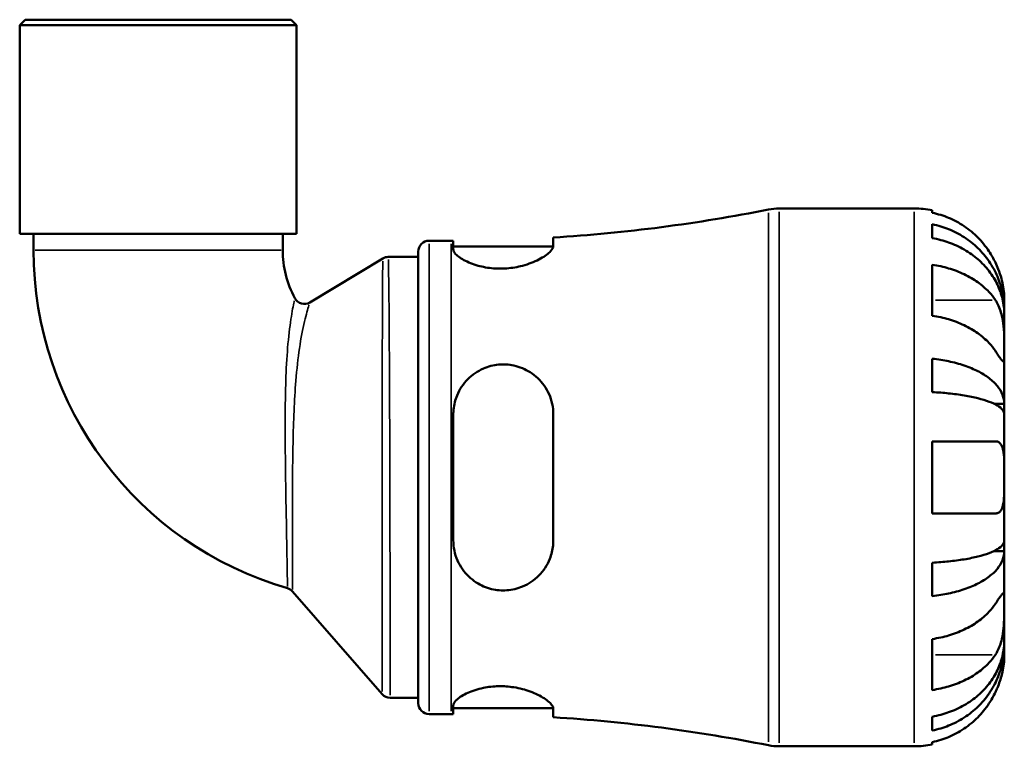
# Model space of a CAD drawing. Header units: millimetres. Extents: x 0 to 902, y 0 to 783.
# Tile 3 of 6: x 351 to 437, y 241 to 305. Entities that reach past the tile are written whole.
import ezdxf

# ---------------------------------------------------------------- set-up
doc = ezdxf.new("R2010")
doc.units = ezdxf.units.MM
doc.layers.add('Visible (ISO)', color=7, linetype='Continuous', lineweight=50)
doc.layers.add('Visible Narrow (ISO)', color=7, linetype='Continuous', lineweight=35)

msp = doc.modelspace()

# ---------------------------------------------------------------- linework, layer by layer
at = {"layer": 'Visible (ISO)'}
for p, q in [((351.4822, 304.7413), (351.0122, 304.2713)), ((375.2325, 304.2713), (351.0122, 304.2713)), ((351.0122, 286.0413), (351.0122, 304.2713)), ((351.4822, 304.7413), (374.7625, 304.7413)), ((374.7625, 304.7413), (375.2325, 304.2713)), ((375.2325, 286.0413), (375.2325, 304.2713)), ((417.4283, 288.2413), (429.2474, 288.2413)), ((430.8224, 288.0822), (430.8224, 287.8686)), ((430.8224, 286.86), (430.8224, 285.6522)), ((375.2325, 286.0413), (351.0122, 286.0413)), ((352.2232, 286.0413), (352.2232, 284.6093)), ((374.0215, 286.0413), (374.0215, 284.6093)), ((386.8104, 285.4213), (388.7504, 285.4213)), ((388.9329, 285.4214), (388.9329, 284.6766)), ((397.6829, 284.967), (397.6829, 285.7015)), ((385.8704, 245.0013), (385.8704, 284.4813)), ((388.9329, 284.9213), (397.6798, 284.9213)), ((376.3891, 280.0305), (382.7665, 283.8763)), ((383.2519, 284.0113), (385.8704, 284.0113)), ((430.8224, 283.3222), (430.8224, 278.8674)), ((437.1224, 279.3609), (437.1224, 280.3663)), ((437.1224, 279.3609), (437.11, 279.3609)), ((437.1224, 278.9782), (437.1224, 279.3609)), ((437.1224, 275.7898), (437.1224, 278.9782)), ((437.1224, 271.1796), (437.1224, 275.7898)), ((430.8224, 275.1109), (430.8224, 272.1951)), ((437.1224, 271.1796), (436.2135, 271.1796)), ((437.1224, 270.2557), (437.1224, 271.1796)), ((388.9329, 270.2413), (388.9329, 259.2413)), ((397.6829, 259.2413), (397.6829, 270.2413)), ((437.1224, 264.7413), (437.1224, 270.2557)), ((430.8224, 267.8913), (430.8224, 261.5913)), ((437.1224, 259.2269), (437.1224, 264.7413)), ((437.1224, 258.303), (437.1224, 259.2269)), ((437.1224, 258.303), (436.2135, 258.303)), ((437.1224, 253.6927), (437.1224, 258.303)), ((430.8224, 257.2874), (430.8224, 254.3717)), ((382.7094, 245.7935), (374.8804, 254.7709)), ((437.1224, 250.5044), (437.1224, 253.6927)), ((430.8224, 250.6152), (430.8224, 246.1604)), ((437.1224, 250.1217), (437.11, 250.1217)), ((437.1224, 250.1217), (437.1224, 250.5044)), ((437.1224, 249.1163), (437.1224, 250.1217)), ((383.4179, 245.4713), (385.8704, 245.4713)), ((388.9329, 244.806), (388.9329, 244.0612)), ((388.9329, 244.5613), (397.6798, 244.5613)), ((386.8104, 244.0613), (388.7504, 244.0613)), ((397.6829, 243.7811), (397.6829, 244.5156)), ((430.8224, 243.8303), (430.8224, 242.6226)), ((417.4283, 241.2413), (429.2474, 241.2413)), ((430.8224, 241.6139), (430.8224, 241.4004))]:
    msp.add_line(p, q, dxfattribs=at)
for centre, radius, start, end in [((388.7504, 427.9513), 142.53, 273.593139, 281.232066), ((417.4283, 283.5413), 4.7, 90, 101.232066), ((429.2474, 280.3663), 7.875, 78.463041, 90), ((386.8104, 284.4813), 0.94, 90, 180), ((388.7504, 427.9513), 142.53, 270, 270.073363), ((382.9904, 284.6093), 30.7671, 180, 253.851936), ((382.9904, 284.6093), 8.9689, 180, 208.036), ((383.2519, 283.0713), 0.94, 90, 121.091067), ((375.9037, 280.8355), 0.94, 208.036, 301.091067), ((374.172, 254.1531), 0.94, 41.09074, 73.851936), ((383.4179, 246.4113), 0.94, 221.09074, 270), ((386.8104, 245.0013), 0.94, 180, 270), ((388.7504, 101.5313), 142.53, 89.926637, 90), ((388.7504, 101.5313), 142.53, 78.767934, 86.406861), ((417.4283, 245.9413), 4.7, 258.767934, 270), ((429.2474, 249.1163), 7.875, 270, 281.536959)]:
    msp.add_arc(centre, radius, start, end, dxfattribs=at)
for points, knots in [([(436.3446, 283.5163), (436.1867, 283.8494), (435.9979, 284.1862), (435.4896, 284.9527), (435.1466, 285.3668), (434.4579, 286.0594), (434.0495, 286.4023), (433.1693, 286.9938), (432.6976, 287.2425), (431.8145, 287.61), (431.3244, 287.7652), (430.8224, 287.8686)], [3.89239507, 3.89239507, 3.89239507, 3.89239507, 3.99831093, 3.99831093, 4.14541915, 4.14541915, 4.2913159, 4.2913159, 4.43721264, 4.43721264, 4.57824766, 4.57824766, 4.57824766, 4.57824766]), ([(430.8224, 286.86), (431.3274, 286.7599), (431.8208, 286.6093), (432.7065, 286.2537), (433.1784, 286.0138), (434.0593, 285.443), (434.4682, 285.1121), (435.1558, 284.4453), (435.4977, 284.0479), (436.0871, 283.192), (436.3346, 282.7337), (436.7076, 281.8602), (436.867, 281.3645), (437.0744, 280.3515), (437.1224, 279.8344), (437.1224, 279.3609)], [0.1494024, 0.1494024, 0.1494024, 0.1494024, 0.2912498, 0.2912498, 0.4370651, 0.4370651, 0.5828803, 0.5828803, 0.7290354, 0.7290354, 0.8751905, 0.8751905, 1.0219149, 1.0219149, 1.1686392, 1.1686392, 1.1686392, 1.1686392]), ([(437.1224, 278.9782), (437.1224, 279.3996), (437.0744, 279.8598), (436.867, 280.7613), (436.7076, 281.2025), (436.3346, 281.9799), (436.0871, 282.3878), (435.4977, 283.1495), (435.1558, 283.5032), (434.4682, 284.0967), (434.0593, 284.3912), (433.1784, 284.8992), (432.7065, 285.1126), (431.8208, 285.4292), (431.3274, 285.5632), (430.8224, 285.6522)], [3.5133937, 3.5133937, 3.5133937, 3.5133937, 3.6601181, 3.6601181, 3.8068425, 3.8068425, 3.9529976, 3.9529976, 4.0991526, 4.0991526, 4.2449679, 4.2449679, 4.3907831, 4.3907831, 4.5326305, 4.5326305, 4.5326305, 4.5326305]), ([(397.6829, 284.967), (397.6829, 284.927), (397.6755, 284.885), (397.6198, 284.7181), (397.5223, 284.5813), (397.156, 284.2244), (396.8295, 283.9967), (396.0127, 283.5773), (395.5292, 283.3859), (394.5532, 283.1288), (394.0897, 283.0477), (393.1661, 282.9773), (392.7213, 282.9828), (391.8062, 283.074), (391.3534, 283.1673), (390.4673, 283.4334), (390.0584, 283.6145), (389.3925, 284.0056), (389.1498, 284.2155), (388.9644, 284.5023), (388.9329, 284.593), (388.9329, 284.6766)], [-1.5138887, -1.5138887, -1.5138887, -1.5138887, -1.4680721, -1.4680721, -1.3400138, -1.3400138, -1.1517216, -1.1517216, -0.9695924, -0.9695924, -0.824697, -0.824697, -0.6904142, -0.6904142, -0.5403886, -0.5403886, -0.3639541, -0.3639541, -0.1749306, -0.1749306, -0.0801301, -0.0801301, -0.0801301, -0.0801301]), ([(430.8224, 283.3222), (431.3244, 283.2491), (431.8145, 283.1393), (432.6976, 282.8794), (433.1693, 282.7036), (434.0495, 282.2853), (434.4579, 282.0428), (435.1466, 281.5531), (435.4896, 281.2603), (435.9979, 280.7183), (436.1867, 280.4801), (436.3446, 280.2446)], [0.14941001, 0.14941001, 0.14941001, 0.14941001, 0.29044502, 0.29044502, 0.43634177, 0.43634177, 0.58223851, 0.58223851, 0.72934673, 0.72934673, 0.83526259, 0.83526259, 0.83526259, 0.83526259]), ([(437.1224, 280.3663), (437.1224, 280.3663), (437.1226, 280.3932), (437.121, 280.5027), (437.119, 280.5882), (437.1019, 280.8778), (437.0797, 281.1187), (436.9911, 281.6307), (436.9373, 281.8757), (436.7915, 282.3973), (436.701, 282.6682), (436.5177, 283.1348), (436.4344, 283.327), (436.3446, 283.5163)], [0, 0, 0, 0, 0.0712621, 0.0712621, 0.14674386, 0.14674386, 0.26523779, 0.26523779, 0.3552048, 0.3552048, 0.4448049, 0.4448049, 0.50788946, 0.50788946, 0.50788946, 0.50788946]), ([(436.3446, 280.2446), (436.4024, 280.1584), (436.4576, 280.0664), (436.5938, 279.811), (436.6695, 279.6396), (436.8046, 279.2663), (436.8627, 279.0657), (436.9774, 278.5668), (437.0237, 278.2656), (437.0954, 277.5694), (437.1105, 277.1818), (437.124, 276.4338), (437.1224, 276.0842), (437.1224, 275.7898)], [-0.50766593, -0.50766593, -0.50766593, -0.50766593, -0.46718991, -0.46718991, -0.40200215, -0.40200215, -0.33506637, -0.33506637, -0.24300458, -0.24300458, -0.12488859, -0.12488859, 0, 0, 0, 0]), ([(436.3446, 275.7898), (436.1867, 276.0254), (435.9979, 276.2636), (435.4896, 276.8055), (435.1466, 277.0983), (434.4579, 277.5881), (434.0495, 277.8305), (433.1693, 278.2488), (432.6976, 278.4247), (431.8145, 278.6845), (431.3244, 278.7943), (430.8224, 278.8674)], [3.89239507, 3.89239507, 3.89239507, 3.89239507, 3.99831093, 3.99831093, 4.14541915, 4.14541915, 4.2913159, 4.2913159, 4.43721264, 4.43721264, 4.57824766, 4.57824766, 4.57824766, 4.57824766]), ([(437.1224, 275.7898), (437.1224, 275.6341), (437.1225, 275.4951), (437.1213, 275.2471), (437.1199, 275.1415), (437.1074, 274.9432), (437.0923, 274.8787), (437.0274, 274.8591), (436.9801, 274.8978), (436.8628, 275.0387), (436.8047, 275.1175), (436.6697, 275.309), (436.594, 275.4199), (436.4577, 275.6214), (436.4025, 275.7035), (436.3446, 275.7898)], [0, 0, 0, 0, 0.06608139, 0.06608139, 0.13667451, 0.13667451, 0.23873403, 0.23873403, 0.33457773, 0.33457773, 0.40157847, 0.40157847, 0.46685307, 0.46685307, 0.50745344, 0.50745344, 0.50745344, 0.50745344]), ([(430.8224, 275.1109), (431.3274, 275.0585), (431.8208, 274.9795), (432.7065, 274.7931), (433.1784, 274.6673), (434.0593, 274.3681), (434.4682, 274.1946), (435.1558, 273.8451), (435.4977, 273.6367), (436.0871, 273.188), (436.3346, 272.9478), (436.7076, 272.4899), (436.867, 272.23), (437.0744, 271.6989), (437.1224, 271.4278), (437.1224, 271.1796)], [0.1494024, 0.1494024, 0.1494024, 0.1494024, 0.2912498, 0.2912498, 0.4370651, 0.4370651, 0.5828803, 0.5828803, 0.7290354, 0.7290354, 0.8751905, 0.8751905, 1.0219149, 1.0219149, 1.1686392, 1.1686392, 1.1686392, 1.1686392]), ([(388.9329, 270.2413), (388.9329, 270.3864), (388.9401, 270.5312), (388.9969, 271.1007), (389.1011, 271.5148), (389.479, 272.4337), (389.7982, 272.9157), (390.5877, 273.7111), (391.0477, 274.0292), (391.9843, 274.4364), (392.4339, 274.5534), (393.3473, 274.6393), (393.7964, 274.6117), (394.7438, 274.407), (395.2224, 274.2076), (396.1339, 273.6298), (396.548, 273.2343), (397.2132, 272.2986), (397.456, 271.7538), (397.6489, 270.8681), (397.6829, 270.556), (397.6829, 270.2413)], [-1.506757, -1.506757, -1.506757, -1.506757, -1.4614955, -1.4614955, -1.3277033, -1.3277033, -1.1467616, -1.1467616, -0.9747067, -0.9747067, -0.8344716, -0.8344716, -0.6988806, -0.6988806, -0.5396246, -0.5396246, -0.3595209, -0.3595209, -0.171702, -0.171702, -0.0733786, -0.0733786, -0.0733786, -0.0733786]), ([(437.1224, 270.2557), (437.1224, 270.3782), (437.0744, 270.5119), (436.867, 270.7739), (436.7076, 270.9021), (436.3346, 271.128), (436.0871, 271.2465), (435.4977, 271.4679), (435.1558, 271.5706), (434.4682, 271.7431), (434.0593, 271.8287), (433.1784, 271.9763), (432.7065, 272.0383), (431.8208, 272.1303), (431.3274, 272.1692), (430.8224, 272.1951)], [3.5133937, 3.5133937, 3.5133937, 3.5133937, 3.6601181, 3.6601181, 3.8068425, 3.8068425, 3.9529976, 3.9529976, 4.0991526, 4.0991526, 4.2449679, 4.2449679, 4.3907831, 4.3907831, 4.5326305, 4.5326305, 4.5326305, 4.5326305]), ([(430.8224, 267.8913), (431.3244, 267.8913), (431.8145, 267.8913), (432.6976, 267.8913), (433.1693, 267.8913), (434.0495, 267.8913), (434.4579, 267.8913), (435.1466, 267.8913), (435.4896, 267.8913), (435.9979, 267.8913), (436.1867, 267.8913), (436.3446, 267.8913)], [0.14941001, 0.14941001, 0.14941001, 0.14941001, 0.29044502, 0.29044502, 0.43634177, 0.43634177, 0.58223851, 0.58223851, 0.72934673, 0.72934673, 0.83526259, 0.83526259, 0.83526259, 0.83526259]), ([(436.3446, 267.8913), (436.4067, 267.8913), (436.4657, 267.8831), (436.6017, 267.8419), (436.6743, 267.7994), (436.8055, 267.6733), (436.8626, 267.5884), (436.9772, 267.3344), (437.0238, 267.1478), (437.0955, 266.6454), (437.1106, 266.3154), (437.124, 265.5695), (437.1224, 265.1576), (437.1224, 264.7413)], [-0.50816407, -0.50816407, -0.50816407, -0.50816407, -0.46460526, -0.46460526, -0.40154747, -0.40154747, -0.3356183, -0.3356183, -0.24286964, -0.24286964, -0.12490659, -0.12490659, 0, 0, 0, 0]), ([(437.1224, 264.7413), (437.1224, 264.5219), (437.1225, 264.3031), (437.1214, 263.8593), (437.1199, 263.6362), (437.1061, 263.0508), (437.0862, 262.7163), (437.0011, 262.2396), (436.951, 262.0737), (436.8328, 261.8476), (436.774, 261.7721), (436.6375, 261.6592), (436.5602, 261.6224), (436.4332, 261.5956), (436.3897, 261.5913), (436.3446, 261.5913)], [-2.17667965, -2.17667965, -2.17667965, -2.17667965, -2.11086653, -2.11086653, -2.04055216, -2.04055216, -1.91738302, -1.91738302, -1.82942275, -1.82942275, -1.76558177, -1.76558177, -1.70117883, -1.70117883, -1.66961913, -1.66961913, -1.66961913, -1.66961913]), ([(436.3446, 261.5913), (436.1867, 261.5913), (435.9979, 261.5913), (435.4896, 261.5913), (435.1466, 261.5913), (434.4579, 261.5913), (434.0495, 261.5913), (433.1693, 261.5913), (432.6976, 261.5913), (431.8145, 261.5913), (431.3244, 261.5913), (430.8224, 261.5913)], [3.89239507, 3.89239507, 3.89239507, 3.89239507, 3.99831093, 3.99831093, 4.14541915, 4.14541915, 4.2913159, 4.2913159, 4.43721264, 4.43721264, 4.57824766, 4.57824766, 4.57824766, 4.57824766]), ([(397.6829, 259.2413), (397.6829, 259.0943), (397.6755, 258.9477), (397.6198, 258.3954), (397.5223, 258.0001), (397.156, 257.0777), (396.8295, 256.5793), (396.0127, 255.7556), (395.5292, 255.4265), (394.5532, 255.0212), (394.0897, 254.91), (393.1661, 254.846), (392.7213, 254.8831), (391.8062, 255.1022), (391.3534, 255.2974), (390.4673, 255.8656), (390.0584, 256.2595), (389.3925, 257.2002), (389.1498, 257.7542), (388.9644, 258.6368), (388.9329, 258.9381), (388.9329, 259.2413)], [-1.5138887, -1.5138887, -1.5138887, -1.5138887, -1.4680721, -1.4680721, -1.3400138, -1.3400138, -1.1517216, -1.1517216, -0.9695924, -0.9695924, -0.824697, -0.824697, -0.6904142, -0.6904142, -0.5403886, -0.5403886, -0.3639541, -0.3639541, -0.1749306, -0.1749306, -0.0801301, -0.0801301, -0.0801301, -0.0801301]), ([(430.8224, 257.2874), (431.3274, 257.3133), (431.8208, 257.3523), (432.7065, 257.4443), (433.1784, 257.5063), (434.0593, 257.6539), (434.4682, 257.7395), (435.1558, 257.9119), (435.4977, 258.0147), (436.0871, 258.236), (436.3346, 258.3546), (436.7076, 258.5805), (436.867, 258.7087), (437.0744, 258.9707), (437.1224, 259.1044), (437.1224, 259.2269)], [0.1494024, 0.1494024, 0.1494024, 0.1494024, 0.2912498, 0.2912498, 0.4370651, 0.4370651, 0.5828803, 0.5828803, 0.7290354, 0.7290354, 0.8751905, 0.8751905, 1.0219149, 1.0219149, 1.1686392, 1.1686392, 1.1686392, 1.1686392]), ([(437.1224, 258.303), (437.1224, 258.0548), (437.0744, 257.7836), (436.867, 257.2526), (436.7076, 256.9927), (436.3346, 256.5348), (436.0871, 256.2945), (435.4977, 255.8459), (435.1558, 255.6375), (434.4682, 255.2879), (434.0593, 255.1145), (433.1784, 254.8153), (432.7065, 254.6895), (431.8208, 254.5031), (431.3274, 254.4241), (430.8224, 254.3717)], [3.5133937, 3.5133937, 3.5133937, 3.5133937, 3.6601181, 3.6601181, 3.8068425, 3.8068425, 3.9529976, 3.9529976, 4.0991526, 4.0991526, 4.2449679, 4.2449679, 4.3907831, 4.3907831, 4.5326305, 4.5326305, 4.5326305, 4.5326305]), ([(436.3446, 253.6927), (436.4024, 253.7789), (436.4576, 253.861), (436.5938, 254.0625), (436.6695, 254.1734), (436.8046, 254.3649), (436.8627, 254.4437), (436.9774, 254.5815), (437.0237, 254.6203), (437.0954, 254.6078), (437.1105, 254.5279), (437.124, 254.22), (437.1224, 253.9871), (437.1224, 253.6927)], [-0.50766593, -0.50766593, -0.50766593, -0.50766593, -0.46718991, -0.46718991, -0.40200215, -0.40200215, -0.33506637, -0.33506637, -0.24300458, -0.24300458, -0.12488859, -0.12488859, 0, 0, 0, 0]), ([(430.8224, 250.6152), (431.3244, 250.6883), (431.8145, 250.7981), (432.6976, 251.0579), (433.1693, 251.2338), (434.0495, 251.6521), (434.4579, 251.8945), (435.1466, 252.3843), (435.4896, 252.6771), (435.9979, 253.219), (436.1867, 253.4572), (436.3446, 253.6927)], [0.14941001, 0.14941001, 0.14941001, 0.14941001, 0.29044502, 0.29044502, 0.43634177, 0.43634177, 0.58223851, 0.58223851, 0.72934673, 0.72934673, 0.83526259, 0.83526259, 0.83526259, 0.83526259]), ([(437.1224, 253.6927), (437.1224, 253.537), (437.1225, 253.3653), (437.1213, 252.9833), (437.1199, 252.7723), (437.1074, 252.2326), (437.0923, 251.8974), (437.0274, 251.2418), (436.9801, 250.928), (436.8628, 250.4173), (436.8047, 250.2166), (436.6697, 249.8433), (436.594, 249.6719), (436.4577, 249.4164), (436.4025, 249.3243), (436.3446, 249.238)], [0, 0, 0, 0, 0.06608139, 0.06608139, 0.13667451, 0.13667451, 0.23873403, 0.23873403, 0.33457773, 0.33457773, 0.40157847, 0.40157847, 0.46685307, 0.46685307, 0.50745344, 0.50745344, 0.50745344, 0.50745344]), ([(430.8224, 243.8303), (431.3274, 243.9194), (431.8208, 244.0534), (432.7065, 244.3699), (433.1784, 244.5834), (434.0593, 245.0914), (434.4682, 245.3859), (435.1558, 245.9793), (435.4977, 246.3331), (436.0871, 247.0947), (436.3346, 247.5026), (436.7076, 248.28), (436.867, 248.7212), (437.0744, 249.6227), (437.1224, 250.083), (437.1224, 250.5044)], [0.1494024, 0.1494024, 0.1494024, 0.1494024, 0.2912498, 0.2912498, 0.4370651, 0.4370651, 0.5828803, 0.5828803, 0.7290354, 0.7290354, 0.8751905, 0.8751905, 1.0219149, 1.0219149, 1.1686392, 1.1686392, 1.1686392, 1.1686392]), ([(437.1224, 250.1217), (437.1224, 249.6482), (437.0744, 249.131), (436.867, 248.1181), (436.7076, 247.6224), (436.3346, 246.7489), (436.0871, 246.2905), (435.4977, 245.4347), (435.1558, 245.0372), (434.4682, 244.3704), (434.0593, 244.0395), (433.1784, 243.4688), (432.7065, 243.2289), (431.8208, 242.8732), (431.3274, 242.7226), (430.8224, 242.6226)], [3.5133937, 3.5133937, 3.5133937, 3.5133937, 3.6601181, 3.6601181, 3.8068425, 3.8068425, 3.9529976, 3.9529976, 4.0991526, 4.0991526, 4.2449679, 4.2449679, 4.3907831, 4.3907831, 4.5326305, 4.5326305, 4.5326305, 4.5326305]), ([(436.3446, 249.238), (436.1867, 249.0024), (435.9979, 248.7642), (435.4896, 248.2223), (435.1466, 247.9295), (434.4579, 247.4397), (434.0495, 247.1973), (433.1693, 246.779), (432.6976, 246.6031), (431.8145, 246.3433), (431.3244, 246.2335), (430.8224, 246.1604)], [3.89239507, 3.89239507, 3.89239507, 3.89239507, 3.99831093, 3.99831093, 4.14541915, 4.14541915, 4.2913159, 4.2913159, 4.43721264, 4.43721264, 4.57824766, 4.57824766, 4.57824766, 4.57824766]), ([(436.3446, 245.9663), (436.4067, 246.0972), (436.4657, 246.2295), (436.6017, 246.5549), (436.6743, 246.7475), (436.8055, 247.1366), (436.8626, 247.3309), (436.9772, 247.7799), (437.0238, 248.0219), (437.0955, 248.5058), (437.1106, 248.7229), (437.124, 249.0337), (437.1224, 249.1163), (437.1224, 249.1163)], [-0.50816407, -0.50816407, -0.50816407, -0.50816407, -0.46460526, -0.46460526, -0.40154747, -0.40154747, -0.3356183, -0.3356183, -0.24286964, -0.24286964, -0.12490659, -0.12490659, 0, 0, 0, 0]), ([(388.9329, 244.806), (388.9329, 244.846), (388.9401, 244.8877), (388.9969, 245.0581), (389.1011, 245.1973), (389.479, 245.5351), (389.7982, 245.7367), (390.5877, 246.0905), (391.0477, 246.2431), (391.9843, 246.4328), (392.4339, 246.4841), (393.3473, 246.5002), (393.7964, 246.4676), (394.7438, 246.3172), (395.2224, 246.188), (396.1339, 245.8548), (396.548, 245.6457), (397.2132, 245.2151), (397.456, 244.9944), (397.6489, 244.6962), (397.6829, 244.6012), (397.6829, 244.5156)], [-1.506757, -1.506757, -1.506757, -1.506757, -1.4614955, -1.4614955, -1.3277033, -1.3277033, -1.1467616, -1.1467616, -0.9747067, -0.9747067, -0.8344716, -0.8344716, -0.6988806, -0.6988806, -0.5396246, -0.5396246, -0.3595209, -0.3595209, -0.171702, -0.171702, -0.0733786, -0.0733786, -0.0733786, -0.0733786]), ([(430.8224, 241.6139), (431.3244, 241.7173), (431.8145, 241.8726), (432.6976, 242.2401), (433.1693, 242.4887), (434.0495, 243.0803), (434.4579, 243.4232), (435.1466, 244.1158), (435.4896, 244.5299), (435.9979, 245.2963), (436.1867, 245.6332), (436.3446, 245.9663)], [0.14941001, 0.14941001, 0.14941001, 0.14941001, 0.29044502, 0.29044502, 0.43634177, 0.43634177, 0.58223851, 0.58223851, 0.72934673, 0.72934673, 0.83526259, 0.83526259, 0.83526259, 0.83526259])]:
    msp.add_open_spline(points, degree=3, knots=knots, dxfattribs=at)
at = {"layer": 'Visible Narrow (ISO)'}
for p, q in [((416.5129, 241.6195), (416.5129, 287.863)), ((417.4283, 287.952), (417.4283, 241.5306)), ((429.2474, 241.5306), (429.2474, 287.952)), ((386.8104, 285.1667), (386.8104, 244.3159)), ((388.7504, 244.3159), (388.7504, 285.1667)), ((352.3574, 284.6093), (373.8873, 284.6093)), ((382.4476, 283.684), (376.708, 280.2228)), ((436.0685, 280.2446), (431.0985, 280.2446)), ((436.0685, 249.238), (431.0985, 249.238))]:
    msp.add_line(p, q, dxfattribs=at)
for centre, start, end in [((383.2519, 283.0713), 91.554553, 119.536514), ((375.9037, 280.8355), 212.688753, 296.438314)]:
    msp.add_arc(centre, 0.94, start, end, dxfattribs=at)
for points, knots in [([(382.7636, 283.6354), (382.7621, 283.4962), (382.76, 283.2974), (382.7499, 282.2073), (382.7405, 280.7609), (382.7277, 277.0217), (382.7234, 274.7689), (382.7167, 269.385), (382.7148, 266.1719), (382.712, 260.0087), (382.7113, 257.0583), (382.7102, 251.9195), (382.7099, 249.7476), (382.7096, 247.1312), (382.7095, 246.383), (382.7094, 246.029)], [1.7278764, 1.7278764, 1.7278764, 1.7278764, 1.8646983, 1.8646983, 2.3083162, 2.3083162, 2.7333308, 2.7333308, 3.2316653, 3.2316653, 3.7116322, 3.7116322, 4.1984466, 4.1984466, 4.5553172, 4.5553172, 4.5553172, 4.5553172]), ([(383.4176, 245.7112), (383.4172, 246.0718), (383.4163, 246.8338), (383.4129, 249.4982), (383.4099, 251.7096), (383.4015, 256.9379), (383.3959, 259.938), (383.3808, 266.1963), (383.3709, 269.4544), (383.3468, 274.8977), (383.3332, 277.1683), (383.3011, 280.9201), (383.2816, 282.3597), (383.2631, 283.4396), (383.2594, 283.6363), (383.2567, 283.7737)], [-4.5553172, -4.5553172, -4.5553172, -4.5553172, -4.1984466, -4.1984466, -3.7116322, -3.7116322, -3.2316653, -3.2316653, -2.7333308, -2.7333308, -2.3083162, -2.3083162, -1.8646983, -1.8646983, -1.7278764, -1.7278764, -1.7278764, -1.7278764]), ([(375.0247, 280.1692), (375.0193, 280.1441), (375.0135, 280.117), (374.9414, 279.7752), (374.8349, 279.2365), (374.626, 277.8583), (374.5247, 277.0112), (374.3724, 275.1776), (374.3185, 274.1951), (374.2271, 271.4575), (374.2213, 269.6129), (374.2495, 265.5904), (374.288, 263.4012), (374.3524, 259.7026), (374.3802, 258.1567), (374.4156, 256.1185), (374.4261, 255.4928), (374.4307, 255.2166)], [-2.9845125, -2.9845125, -2.9845125, -2.9845125, -2.9577172, -2.9577172, -2.6702016, -2.6702016, -2.3731668, -2.3731668, -2.0858959, -2.0858959, -1.6111802, -1.6111802, -1.060888, -1.060888, -0.5641637, -0.5641637, -0.1570706, -0.1570706, -0.1570706, -0.1570706]), ([(374.8796, 254.9358), (374.8781, 255.2193), (374.8748, 255.8615), (374.8658, 257.9529), (374.8594, 259.5389), (374.8602, 263.3248), (374.8677, 265.5617), (374.9559, 269.6369), (375.0285, 271.4907), (375.2455, 274.195), (375.3508, 275.1539), (375.6093, 276.9163), (375.7653, 277.7145), (376.0675, 278.9908), (376.2125, 279.4772), (376.3089, 279.7835), (376.3166, 279.8078), (376.3238, 279.8303)], [0.1570706, 0.1570706, 0.1570706, 0.1570706, 0.5641637, 0.5641637, 1.060888, 1.060888, 1.6111802, 1.6111802, 2.0858959, 2.0858959, 2.3731668, 2.3731668, 2.6702016, 2.6702016, 2.9577172, 2.9577172, 2.9845125, 2.9845125, 2.9845125, 2.9845125])]:
    msp.add_open_spline(points, degree=3, knots=knots, dxfattribs=at)

doc.saveas('drawing.dxf')
